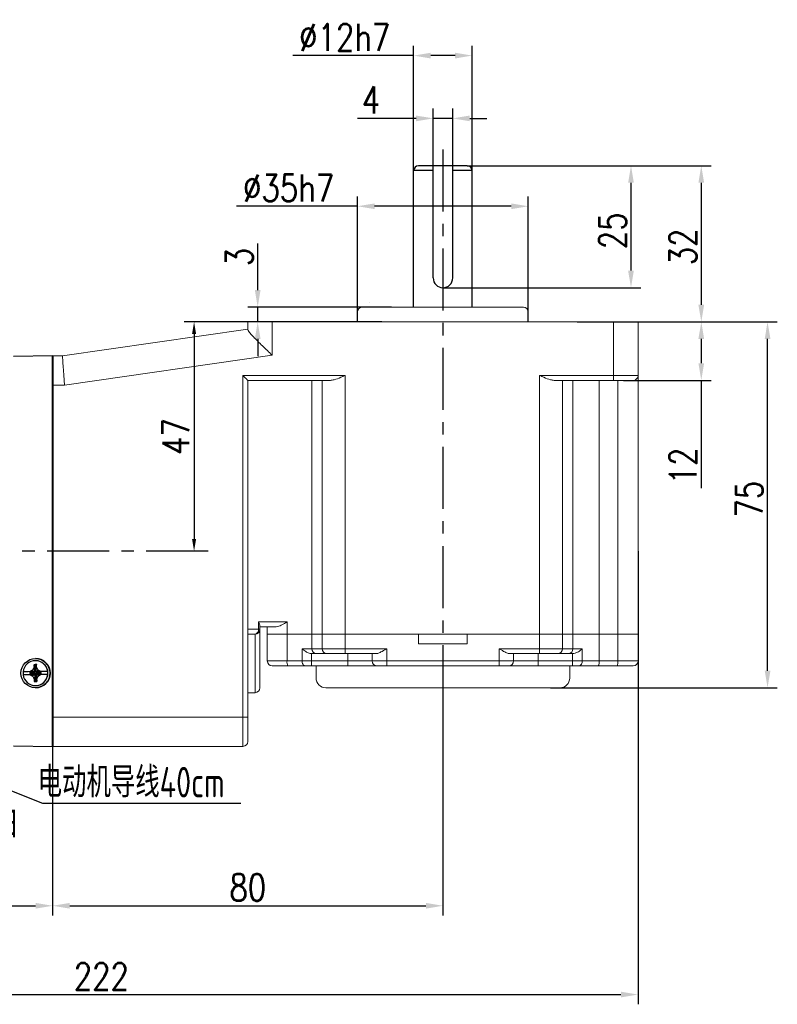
# Model space of a CAD drawing. Header units: inches. Extents: x -753 to 5070, y -3075 to 1581.
# Tile 146 of 178: x 2854 to 3009, y 1036 to 1238. Entities that reach past the tile are written whole.
import ezdxf

# ---------------------------------------------------------------- set-up
doc = ezdxf.new("R2010")
doc.units = ezdxf.units.IN
doc.header["$LTSCALE"] = 10
doc.header["$MEASUREMENT"] = 0
doc.linetypes.add('CENTER', pattern=[10.16, 6.35, -1.27, 1.27, -1.27])
for name, color, linetype in [('1轮廓实线层', 7, 'Continuous'), ('3中心线层', 1, 'CENTER'), ('6文字层', 3, 'Continuous'), ('7标注层', 4, 'Continuous')]:
    doc.layers.add(name, color=color, linetype=linetype)
doc.layers.add('图层2', color=4, linetype='Continuous', lineweight=40)
doc.styles.add('PC_TEXTSTYLE', font='isocp.shx', dxfattribs={"width": 0.8, "bigfont": 'HZFS.SHX'})
doc.styles.add('TH_GBDIM', font='romans.shx', dxfattribs={"width": 0.8, "bigfont": 'gbcbig.shx'})
doc.dimstyles.new('TH_GBDIM', dxfattribs={"dimtxt": 3.5, "dimasz": 2.5, "dimexe": 2, "dimexo": 0, "dimgap": 1, "dimtad": 1, "dimdec": 4, "dimdsep": 46, "dimtxsty": 'TH_GBDIM', "dimcen": 0.09, "dimclrd": 4, "dimclre": 4, "dimclrt": 3, "dimadec": 0, "dimazin": 0, "dimtfac": 1, "dimtdec": 4, "dimtmove": 0, "dimatfit": 3, "dimfxl": 1, "dimtzin": 0, "dimarcsym": 0})

# ---------------------------------------------------------------- blocks, each defined once
blk = doc.blocks.new('*D154')
at = {"layer": '7标注层', "color": 4, "lineweight": -2, "transparency": 16777216}
for p, q in [((2940.8, 1100.69), (2940.8, 1054.02)), ((2860.8, 1088.69), (2860.8, 1054.02)), ((2864.3, 1056.02), (2937.3, 1056.02))]:
    blk.add_line(p, q, dxfattribs=at)
at = {"layer": '7标注层', "color": 4, "transparency": 16777216}
for points in [[(2864.3, 1056.6), (2864.3, 1055.43), (2860.8, 1056.02)], [(2937.3, 1056.6), (2937.3, 1055.43), (2940.8, 1056.02)]]:
    blk.add_solid(points, dxfattribs=at)
at = {"layer": 'Defpoints', "color": 0, "transparency": 16777216}
for p in [(2940.8, 1100.69), (2860.8, 1088.69), (2940.8, 1056.02)]:
    blk.add_point(p, dxfattribs=at)
at = {"layer": '7标注层', "color": 3, "transparency": 16777216, "insert": (2900.8, 1059.77), "char_height": 5.5, "attachment_point": 5, "style": 'TH_GBDIM'}
blk.add_mtext('80', dxfattribs=at)
blk = doc.blocks.new('*D155')
at = {"layer": '7标注层', "color": 4, "lineweight": -2, "transparency": 16777216}
for p, q in [((2900.8, 1175.69), (2887.79, 1175.69)), ((2889.79, 1173.19), (2889.79, 1131.19)), ((2892.33, 1128.69), (2887.79, 1128.69))]:
    blk.add_line(p, q, dxfattribs=at)
at = {"layer": '7标注层', "color": 4, "transparency": 16777216}
for points in [[(2889.37, 1173.19), (2890.21, 1173.19), (2889.79, 1175.69)], [(2889.37, 1131.19), (2890.21, 1131.19), (2889.79, 1128.69)]]:
    blk.add_solid(points, dxfattribs=at)
at = {"layer": 'Defpoints', "color": 0, "transparency": 16777216}
for p in [(2900.8, 1175.69), (2889.79, 1128.69), (2892.33, 1128.69)]:
    blk.add_point(p, dxfattribs=at)
at = {"layer": '7标注层', "color": 3, "transparency": 16777216, "insert": (2886.04, 1152.19), "char_height": 5.5, "attachment_point": 5, "rotation": 90, "style": 'TH_GBDIM'}
blk.add_mtext('{47}{}{}', dxfattribs=at)
blk = doc.blocks.new('*D156')
at = {"layer": '7标注层', "color": 4, "lineweight": -2, "transparency": 16777216}
for p, q in [((2980.8, 1175.69), (2995.76, 1175.69)), ((2993.76, 1172.19), (2993.76, 1167.19)), ((2977.8, 1163.69), (2995.76, 1163.69)), ((2993.76, 1163.69), (2993.76, 1141.6))]:
    blk.add_line(p, q, dxfattribs=at)
at = {"layer": '7标注层', "color": 4, "transparency": 16777216}
for points in [[(2993.17, 1172.19), (2994.34, 1172.19), (2993.76, 1175.69)], [(2993.17, 1167.19), (2994.34, 1167.19), (2993.76, 1163.69)]]:
    blk.add_solid(points, dxfattribs=at)
at = {"layer": 'Defpoints', "color": 0, "transparency": 16777216}
for p in [(2980.8, 1175.69), (2977.8, 1163.69), (2993.76, 1163.69)]:
    blk.add_point(p, dxfattribs=at)
at = {"layer": '7标注层', "color": 3, "transparency": 16777216, "insert": (2990.01, 1146.16), "char_height": 5.5, "attachment_point": 5, "rotation": 90, "style": 'TH_GBDIM'}
blk.add_mtext('{12}{}{}', dxfattribs=at)
blk = doc.blocks.new('*D157')
at = {"layer": '7标注层', "color": 4, "lineweight": -2, "transparency": 16777216}
for p, q in [((2980.8, 1175.69), (3009.34, 1175.69)), ((3007.34, 1104.19), (3007.34, 1172.19)), ((2962.84, 1100.69), (3009.34, 1100.69))]:
    blk.add_line(p, q, dxfattribs=at)
at = {"layer": '7标注层', "color": 4, "transparency": 16777216}
for points in [[(3006.76, 1172.19), (3007.93, 1172.19), (3007.34, 1175.69)], [(3006.76, 1104.19), (3007.93, 1104.19), (3007.34, 1100.69)]]:
    blk.add_solid(points, dxfattribs=at)
at = {"layer": 'Defpoints', "color": 0, "transparency": 16777216}
for p in [(2980.8, 1175.69), (3007.34, 1175.69), (2962.84, 1100.69)]:
    blk.add_point(p, dxfattribs=at)
at = {"layer": '7标注层', "color": 3, "transparency": 16777216, "insert": (3003.59, 1139.35), "char_height": 5.5, "attachment_point": 5, "rotation": 90, "style": 'TH_GBDIM'}
blk.add_mtext('{75}{}{}', dxfattribs=at)
blk = doc.blocks.new('*D158')
at = {"layer": '7标注层', "color": 4, "lineweight": -2, "transparency": 16777216}
for p, q in [((2902.83, 1182.19), (2902.83, 1191.75)), ((2930.26, 1178.69), (2900.83, 1178.69)), ((2902.83, 1175.69), (2902.83, 1178.69)), ((2928.3, 1175.69), (2900.83, 1175.69)), ((2902.83, 1172.19), (2902.83, 1168.69))]:
    blk.add_line(p, q, dxfattribs=at)
at = {"layer": '7标注层', "color": 4, "transparency": 16777216}
for points in [[(2902.25, 1182.19), (2903.41, 1182.19), (2902.83, 1178.69)], [(2902.25, 1172.19), (2903.41, 1172.19), (2902.83, 1175.69)]]:
    blk.add_solid(points, dxfattribs=at)
at = {"layer": 'Defpoints', "color": 0, "transparency": 16777216}
for p in [(2902.83, 1178.69), (2930.26, 1178.69), (2928.3, 1175.69)]:
    blk.add_point(p, dxfattribs=at)
at = {"layer": '7标注层', "color": 3, "transparency": 16777216, "insert": (2899.08, 1188.96), "char_height": 5.5, "attachment_point": 5, "rotation": 90, "style": 'TH_GBDIM'}
blk.add_mtext('{3}{}{}', dxfattribs=at)
blk = doc.blocks.new('*D159')
at = {"layer": '7标注层', "color": 4, "lineweight": -2, "transparency": 16777216}
for p, q in [((2945.8, 1207.69), (2981.35, 1207.69)), ((2979.35, 1204.19), (2979.35, 1186.19)), ((2940.8, 1182.69), (2981.35, 1182.69))]:
    blk.add_line(p, q, dxfattribs=at)
at = {"layer": '7标注层', "color": 4, "transparency": 16777216}
for points in [[(2978.76, 1204.19), (2979.93, 1204.19), (2979.35, 1207.69)], [(2978.76, 1186.19), (2979.93, 1186.19), (2979.35, 1182.69)]]:
    blk.add_solid(points, dxfattribs=at)
at = {"layer": 'Defpoints', "color": 0, "transparency": 16777216}
for p in [(2945.8, 1207.69), (2940.8, 1182.69), (2979.35, 1182.69)]:
    blk.add_point(p, dxfattribs=at)
at = {"layer": '7标注层', "color": 3, "transparency": 16777216, "insert": (2975.6, 1194.36), "char_height": 5.5, "attachment_point": 5, "rotation": 90, "style": 'TH_GBDIM'}
blk.add_mtext('{25}{}{}', dxfattribs=at)
blk = doc.blocks.new('*D160')
at = {"layer": '7标注层', "color": 4, "lineweight": -2, "transparency": 16777216}
for p, q in [((2950.48, 1207.69), (2995.76, 1207.69)), ((2993.76, 1204.19), (2993.76, 1179.19)), ((2968.34, 1175.69), (2995.76, 1175.69))]:
    blk.add_line(p, q, dxfattribs=at)
at = {"layer": '7标注层', "color": 4, "transparency": 16777216}
for points in [[(2993.17, 1204.19), (2994.34, 1204.19), (2993.76, 1207.69)], [(2993.17, 1179.19), (2994.34, 1179.19), (2993.76, 1175.69)]]:
    blk.add_solid(points, dxfattribs=at)
at = {"layer": 'Defpoints', "color": 0, "transparency": 16777216}
for p in [(2950.48, 1207.69), (2968.34, 1175.69), (2993.76, 1175.69)]:
    blk.add_point(p, dxfattribs=at)
at = {"layer": '7标注层', "color": 3, "transparency": 16777216, "insert": (2990.01, 1191.05), "char_height": 5.5, "attachment_point": 5, "rotation": 90, "style": 'TH_GBDIM'}
blk.add_mtext('{32}{}{}', dxfattribs=at)
blk = doc.blocks.new('*D161')
at = {"layer": '7标注层', "color": 4, "lineweight": -2, "transparency": 16777216}
for p, q in [((2938.8, 1204.69), (2938.8, 1219.39)), ((2942.8, 1204.69), (2942.8, 1219.39)), ((2935.3, 1217.39), (2923.27, 1217.39)), ((2942.8, 1217.39), (2938.8, 1217.39)), ((2946.3, 1217.39), (2949.8, 1217.39))]:
    blk.add_line(p, q, dxfattribs=at)
at = {"layer": '7标注层', "color": 4, "transparency": 16777216}
for points in [[(2935.3, 1217.97), (2935.3, 1216.8), (2938.8, 1217.39)], [(2946.3, 1217.97), (2946.3, 1216.8), (2942.8, 1217.39)]]:
    blk.add_solid(points, dxfattribs=at)
at = {"layer": 'Defpoints', "color": 0, "transparency": 16777216}
for p in [(2942.8, 1217.39), (2938.8, 1204.69), (2942.8, 1204.69)]:
    blk.add_point(p, dxfattribs=at)
at = {"layer": '7标注层', "color": 3, "transparency": 16777216, "insert": (2926.05, 1221.14), "char_height": 5.5, "attachment_point": 5, "style": 'TH_GBDIM'}
blk.add_mtext('{4}{}{}', dxfattribs=at)
blk = doc.blocks.new('*D162')
at = {"layer": '7标注层', "color": 4, "lineweight": -2, "transparency": 16777216}
for p, q in [((2980.8, 1128.69), (2980.8, 1035.82)), ((2758.8, 1123.27), (2758.8, 1035.82)), ((2762.3, 1037.82), (2977.3, 1037.82))]:
    blk.add_line(p, q, dxfattribs=at)
at = {"layer": '7标注层', "color": 4, "transparency": 16777216}
for points in [[(2762.3, 1038.4), (2762.3, 1037.24), (2758.8, 1037.82)], [(2977.3, 1038.4), (2977.3, 1037.24), (2980.8, 1037.82)]]:
    blk.add_solid(points, dxfattribs=at)
at = {"layer": 'Defpoints', "color": 0, "transparency": 16777216}
for p in [(2980.8, 1128.69), (2758.8, 1123.27), (2980.8, 1037.82)]:
    blk.add_point(p, dxfattribs=at)
at = {"layer": '7标注层', "color": 3, "transparency": 16777216, "insert": (2870.78, 1041.57), "char_height": 5.5, "attachment_point": 5, "style": 'TH_GBDIM'}
blk.add_mtext('222', dxfattribs=at)
blk = doc.blocks.new('*D202')
at = {"layer": '7标注层', "color": 4, "lineweight": -2, "transparency": 16777216}
for p, q in [((2923.3, 1175.69), (2923.3, 1201.38)), ((2958.3, 1175.69), (2958.3, 1201.38)), ((2923.3, 1199.38), (2898.52, 1199.38)), ((2954.8, 1199.38), (2926.8, 1199.38))]:
    blk.add_line(p, q, dxfattribs=at)
at = {"layer": '7标注层', "color": 4, "transparency": 16777216}
for points in [[(2926.8, 1199.96), (2926.8, 1198.79), (2923.3, 1199.38)], [(2954.8, 1199.96), (2954.8, 1198.79), (2958.3, 1199.38)]]:
    blk.add_solid(points, dxfattribs=at)
at = {"layer": 'Defpoints', "color": 0, "transparency": 16777216}
for p in [(2958.3, 1199.38), (2923.3, 1175.69), (2958.3, 1175.69)]:
    blk.add_point(p, dxfattribs=at)
at = {"layer": '7标注层', "color": 3, "transparency": 16777216, "insert": (2909.16, 1203.13), "char_height": 5.5, "attachment_point": 5, "style": 'TH_GBDIM'}
blk.add_mtext('\\A1;%%c35h7', dxfattribs=at)
blk = doc.blocks.new('*D203')
at = {"layer": '7标注层', "color": 4, "lineweight": -2, "transparency": 16777216}
for p, q in [((2934.8, 1205.53), (2934.8, 1232.26)), ((2946.8, 1204.95), (2946.8, 1232.26)), ((2934.8, 1230.26), (2910.02, 1230.26)), ((2943.3, 1230.26), (2938.3, 1230.26))]:
    blk.add_line(p, q, dxfattribs=at)
at = {"layer": '7标注层', "color": 4, "transparency": 16777216}
for points in [[(2938.3, 1230.84), (2938.3, 1229.67), (2934.8, 1230.26)], [(2943.3, 1230.84), (2943.3, 1229.67), (2946.8, 1230.26)]]:
    blk.add_solid(points, dxfattribs=at)
at = {"layer": 'Defpoints', "color": 0, "transparency": 16777216}
for p in [(2946.8, 1230.26), (2934.8, 1205.53), (2946.8, 1204.95)]:
    blk.add_point(p, dxfattribs=at)
at = {"layer": '7标注层', "color": 3, "transparency": 16777216, "insert": (2920.66, 1234.01), "char_height": 5.5, "attachment_point": 5, "style": 'TH_GBDIM'}
blk.add_mtext('\\A1;%%c12h7', dxfattribs=at)
blk = doc.blocks.new('*D225')
at = {"layer": '7标注层', "color": 4, "lineweight": -2, "transparency": 16777216}
for p, q in [((2860.8, 1168.69), (2860.8, 1054.02)), ((2758.8, 1138.17), (2758.8, 1054.02)), ((2762.3, 1056.02), (2857.3, 1056.02))]:
    blk.add_line(p, q, dxfattribs=at)
at = {"layer": '7标注层', "color": 4, "transparency": 16777216}
for points in [[(2762.3, 1056.6), (2762.3, 1055.43), (2758.8, 1056.02)], [(2857.3, 1056.6), (2857.3, 1055.43), (2860.8, 1056.02)]]:
    blk.add_solid(points, dxfattribs=at)
at = {"layer": 'Defpoints', "color": 0, "transparency": 16777216}
for p in [(2860.8, 1168.69), (2758.8, 1138.17), (2860.8, 1056.02)]:
    blk.add_point(p, dxfattribs=at)
at = {"layer": '7标注层', "color": 3, "transparency": 16777216, "insert": (2809.8, 1059.77), "char_height": 5.5, "attachment_point": 5, "style": 'TH_GBDIM'}
blk.add_mtext('102', dxfattribs=at)

msp = doc.modelspace()

# ---------------------------------------------------------------- linework, layer by layer
at = {"color": 4}
msp.add_line((2858.707, 1077.036), (2899.359, 1077.036), dxfattribs=at)
at = {"layer": '1轮廓实线层'}
for p, q in [((2945.797, 1207.691), (2935.797, 1207.691)), ((2938.797, 1184.691), (2938.797, 1207.691)), ((2942.797, 1184.691), (2942.797, 1207.691)), ((2934.797, 1178.691), (2934.797, 1206.691)), ((2938.797, 1206.691), (2934.797, 1206.691)), ((2946.797, 1206.691), (2942.797, 1206.691)), ((2946.797, 1178.691), (2946.797, 1206.691)), ((2860.797, 1168.691), (2852.797, 1168.608)), ((2860.797, 1088.691), (2860.797, 1168.691)), ((2857.288, 1106.241), (2857.273, 1106.241)), ((2857.297, 1106.691), (2857.292, 1106.691)), ((2857.297, 1106.691), (2857.297, 1106.691)), ((2854.74, 1103.983), (2854.745, 1103.983)), ((2856.705, 1104.003), (2854.745, 1103.983)), ((2856.904, 1103.789), (2856.128, 1103.889)), ((2856.128, 1103.889), (2856.13, 1103.698)), ((2857.219, 1104.174), (2857.283, 1104.175)), ((2857.221, 1104.283), (2857.244, 1105.435)), ((2857.668, 1103.86), (2857.669, 1103.797)), ((2857.813, 1103.846), (2858.424, 1103.785)), ((2859.804, 1104.036), (2857.849, 1104.015)), ((2859.804, 1104.036), (2859.799, 1104.036)), ((2856.905, 1103.725), (2856.13, 1103.698)), ((2856.905, 1103.725), (2856.904, 1103.789)), ((2857.354, 1103.411), (2857.291, 1103.41)), ((2857.349, 1103.281), (2857.295, 1101.966)), ((2858.426, 1103.594), (2858.424, 1103.785)), ((2859.806, 1103.398), (2859.811, 1103.398)), ((2857.273, 1101.141), (2857.288, 1101.141)), ((2857.292, 1100.691), (2857.297, 1100.691)), ((2852.797, 1088.774), (2860.797, 1088.691))]:
    msp.add_line(p, q, dxfattribs=at)
at = {"layer": '1轮廓实线层', "color": 7, "linetype": 'Continuous', "lineweight": 15}
for p, q in [((2924.297, 1178.691), (2957.297, 1178.691)), ((2923.297, 1177.691), (2923.297, 1175.691)), ((2958.297, 1175.691), (2958.297, 1177.691)), ((2900.797, 1174.106), (2900.797, 1175.691)), ((2900.797, 1175.691), (2905.797, 1175.691)), ((2905.797, 1175.691), (2905.797, 1168.852)), ((2905.797, 1175.691), (2975.797, 1175.691)), ((2975.797, 1164.691), (2975.797, 1175.691)), ((2975.797, 1175.691), (2980.797, 1175.691)), ((2980.797, 1175.691), (2980.797, 1164.691)), ((2862.797, 1168.691), (2900.797, 1174.191)), ((2860.797, 1168.691), (2862.797, 1168.691)), ((2905.797, 1168.852), (2863.229, 1162.691)), ((2899.797, 1164.691), (2920.727, 1164.691)), ((2899.797, 1094.691), (2899.797, 1164.691)), ((2920.727, 1164.691), (2920.727, 1111.691)), ((2960.618, 1164.691), (2975.797, 1164.691)), ((2960.618, 1111.691), (2960.618, 1164.691)), ((2975.797, 1164.691), (2980.797, 1164.691)), ((2975.797, 1164.691), (2975.797, 1163.691)), ((2980.797, 1164.691), (2980.797, 1111.691)), ((2863.229, 1162.691), (2860.797, 1162.691)), ((2917.727, 1163.691), (2900.797, 1163.691)), ((2900.797, 1163.691), (2900.797, 1094.691)), ((2913.921, 1163.691), (2913.921, 1111.691)), ((2916.028, 1111.691), (2916.028, 1163.691)), ((2975.797, 1163.691), (2963.618, 1163.691)), ((2965.316, 1163.691), (2965.316, 1111.691)), ((2967.453, 1163.691), (2967.453, 1111.691)), ((2972.815, 1163.691), (2972.815, 1111.691)), ((2979.797, 1163.691), (2975.797, 1163.691)), ((2976.665, 1111.691), (2976.665, 1163.691)), ((2902.975, 1112.691), (2902.975, 1114.191)), ((2902.975, 1114.191), (2908.848, 1114.191)), ((2908.848, 1114.191), (2908.848, 1111.691)), ((2900.797, 1112.691), (2902.975, 1112.691)), ((2903.297, 1112.691), (2902.975, 1112.691)), ((2903.297, 1113.422), (2903.297, 1112.691)), ((2906.601, 1113.191), (2903.297, 1113.191)), ((2903.297, 1112.691), (2903.297, 1100.691)), ((2904.797, 1111.691), (2904.797, 1113.191)), ((2902.297, 1111.691), (2900.797, 1111.691)), ((2902.297, 1099.691), (2902.297, 1111.691)), ((2904.797, 1106.191), (2904.797, 1111.691)), ((2904.797, 1111.691), (2908.848, 1111.691)), ((2908.848, 1111.691), (2908.848, 1106.191)), ((2908.848, 1111.691), (2913.921, 1111.691)), ((2913.921, 1111.691), (2913.921, 1108.691)), ((2913.921, 1111.691), (2916.028, 1111.691)), ((2916.028, 1108.691), (2916.028, 1111.691)), ((2916.028, 1111.691), (2920.727, 1111.691)), ((2920.727, 1111.691), (2920.727, 1108.691)), ((2920.727, 1111.691), (2935.797, 1111.691)), ((2920.727, 1111.691), (2960.618, 1111.691)), ((2935.797, 1109.691), (2935.797, 1111.691)), ((2945.797, 1111.691), (2945.797, 1109.691)), ((2945.797, 1111.691), (2960.618, 1111.691)), ((2960.618, 1108.691), (2960.618, 1111.691)), ((2960.618, 1111.691), (2965.316, 1111.691)), ((2965.316, 1111.691), (2965.316, 1108.691)), ((2965.316, 1111.691), (2967.453, 1111.691)), ((2967.453, 1111.691), (2967.453, 1108.691)), ((2967.453, 1111.691), (2972.815, 1111.691)), ((2972.815, 1111.691), (2972.815, 1106.191)), ((2972.815, 1111.691), (2976.665, 1111.691)), ((2976.665, 1106.191), (2976.665, 1111.691)), ((2976.665, 1111.691), (2980.797, 1111.691)), ((2980.797, 1111.691), (2980.797, 1106.191)), ((2911.93, 1108.691), (2913.921, 1108.691)), ((2911.93, 1106.191), (2911.93, 1108.691)), ((2913.921, 1108.691), (2916.028, 1108.691)), ((2916.028, 1108.691), (2920.727, 1108.691)), ((2920.727, 1108.691), (2929.297, 1108.691)), ((2920.727, 1107.691), (2920.727, 1108.691)), ((2929.297, 1108.691), (2929.297, 1106.191)), ((2935.797, 1109.691), (2945.797, 1109.691)), ((2952.297, 1108.691), (2960.618, 1108.691)), ((2952.297, 1106.191), (2952.297, 1108.691)), ((2960.618, 1108.691), (2965.316, 1108.691)), ((2960.618, 1108.691), (2960.618, 1107.691)), ((2965.316, 1108.691), (2967.453, 1108.691)), ((2967.453, 1108.691), (2969.368, 1108.691)), ((2969.368, 1108.691), (2969.368, 1106.191)), ((2904.797, 1106.191), (2908.848, 1106.191)), ((2908.848, 1106.191), (2911.93, 1106.191)), ((2911.93, 1106.191), (2913.867, 1106.191)), ((2913.921, 1107.691), (2913.867, 1107.692)), ((2913.867, 1107.692), (2913.867, 1106.191)), ((2913.867, 1106.191), (2921.297, 1106.191)), ((2913.867, 1106.191), (2913.867, 1105.191)), ((2914.86, 1107.691), (2913.921, 1107.691)), ((2916.968, 1107.691), (2914.86, 1107.691)), ((2920.727, 1107.691), (2916.968, 1107.691)), ((2927.061, 1107.691), (2920.727, 1107.691)), ((2921.297, 1107.691), (2921.297, 1106.191)), ((2921.297, 1106.191), (2926.297, 1106.191)), ((2921.297, 1106.191), (2921.297, 1105.191)), ((2926.297, 1106.191), (2926.297, 1107.691)), ((2926.297, 1106.191), (2929.297, 1106.191)), ((2929.297, 1106.191), (2952.297, 1106.191)), ((2929.297, 1106.191), (2929.297, 1105.191)), ((2952.297, 1105.191), (2952.297, 1106.191)), ((2952.297, 1106.191), (2955.297, 1106.191)), ((2960.618, 1107.691), (2954.533, 1107.691)), ((2955.297, 1107.691), (2955.297, 1106.191)), ((2955.297, 1106.191), (2960.297, 1106.191)), ((2960.297, 1107.691), (2960.297, 1106.191)), ((2960.297, 1105.191), (2960.297, 1106.191)), ((2960.297, 1106.191), (2967.37, 1106.191)), ((2964.377, 1107.691), (2960.618, 1107.691)), ((2966.513, 1107.691), (2964.377, 1107.691)), ((2967.389, 1107.691), (2966.513, 1107.691)), ((2967.37, 1106.191), (2967.37, 1107.691)), ((2967.37, 1106.191), (2969.368, 1106.191)), ((2967.37, 1105.191), (2967.37, 1106.191)), ((2969.368, 1106.191), (2972.815, 1106.191)), ((2972.815, 1106.191), (2976.665, 1106.191)), ((2976.665, 1106.191), (2980.797, 1106.191)), ((2909.037, 1105.191), (2905.797, 1105.191)), ((2912.576, 1105.191), (2909.037, 1105.191)), ((2913.867, 1105.191), (2912.576, 1105.191)), ((2921.297, 1105.191), (2913.867, 1105.191)), ((2914.797, 1105.191), (2914.797, 1102.691)), ((2927.297, 1105.191), (2921.297, 1105.191)), ((2929.297, 1105.191), (2927.297, 1105.191)), ((2952.297, 1105.191), (2929.297, 1105.191)), ((2954.297, 1105.191), (2952.297, 1105.191)), ((2960.297, 1105.191), (2954.297, 1105.191)), ((2967.37, 1105.191), (2960.297, 1105.191)), ((2966.797, 1102.691), (2966.797, 1105.191)), ((2968.702, 1105.191), (2967.37, 1105.191)), ((2972.642, 1105.191), (2968.702, 1105.191)), ((2976.491, 1105.191), (2972.642, 1105.191)), ((2979.797, 1105.191), (2976.491, 1105.191)), ((2964.797, 1100.691), (2916.797, 1100.691)), ((2902.297, 1099.691), (2900.797, 1099.691)), ((2860.797, 1094.691), (2899.797, 1094.691)), ((2899.797, 1088.691), (2899.797, 1094.691)), ((2899.797, 1094.691), (2900.797, 1094.691)), ((2900.797, 1094.691), (2900.797, 1089.691)), ((2899.797, 1088.691), (2860.797, 1088.691))]:
    msp.add_line(p, q, dxfattribs=at)
at = {"layer": '1轮廓实线层', "color": 115, "linetype": 'Continuous', "lineweight": 15}
msp.add_line((2925.801, 1179.691), (2925.797, 1179.691), dxfattribs=at)
at = {"layer": '1轮廓实线层', "color": 7, "linetype": 'Continuous', "lineweight": 15, "flags": 128}
for points in [[(2862.797, 1168.691), (2862.803, 1168.599), (2862.823, 1168.329), (2862.855, 1167.887), (2862.898, 1167.287), (2862.951, 1166.547), (2863.013, 1165.691), (2863.081, 1164.743), (2863.154, 1163.733), (2863.229, 1162.691)], [(2900.797, 1163.691), (2900.778, 1163.71), (2900.721, 1163.767), (2900.628, 1163.859), (2900.504, 1163.984), (2900.352, 1164.135), (2900.18, 1164.308), (2899.992, 1164.496), (2899.797, 1164.691)], [(2911.93, 1106.191), (2911.943, 1105.996), (2911.979, 1105.808), (2912.039, 1105.635), (2912.119, 1105.484), (2912.217, 1105.359), (2912.329, 1105.267), (2912.45, 1105.21), (2912.576, 1105.191)]]:
    msp.add_lwpolyline(points, dxfattribs=at)
at = {"layer": '1轮廓实线层'}
for centre, radius, start, end in [((2935.797, 1206.691), 1, 90, 180), ((2945.797, 1206.691), 1, 0, 90), ((2940.797, 1184.691), 2, 180, 0)]:
    msp.add_arc(centre, radius, start, end, dxfattribs=at)
at = {"layer": '1轮廓实线层', "color": 7, "linetype": 'Continuous', "lineweight": 15}
for centre, radius, start, end in [((2924.297, 1177.691), 1, 90, 180), ((2957.297, 1177.691), 1, 0, 90), ((2979.797, 1164.691), 1, 270, 0), ((2902.098, 1112.556), 0.888, 282.96715, 8.75181), ((2902.297, 1112.691), 1, 270, 0), ((2914.892, 1108.661), 0.971, 178.27456, 268.1638), ((2916.999, 1108.661), 0.971, 178.2746, 268.16376), ((2964.346, 1108.661), 0.971, 271.83621, 1.7254), ((2966.482, 1108.661), 0.971, 271.83631, 1.72552), ((2905.797, 1106.191), 1, 180, 270), ((2910.307, 1105.95), 1.479, 170.62172, 210.8799), ((2927.297, 1106.191), 1, 180, 270), ((2954.297, 1106.191), 1, 270, 0), ((2968.494, 1106.052), 0.886, 283.63506, 9.03328), ((2971.245, 1105.948), 1.589, 331.51786, 8.77971), ((2975.095, 1105.948), 1.589, 331.51849, 8.77908), ((2979.797, 1106.191), 1, 270, 0), ((2916.797, 1102.691), 2, 180, 270), ((2964.797, 1102.691), 2, 270, 0), ((2902.297, 1100.691), 1, 270, 0), ((2899.797, 1089.691), 1, 270, 0)]:
    msp.add_arc(centre, radius, start, end, dxfattribs=at)
at = {"layer": '1轮廓实线层'}
msp.add_ellipse((2857.292, 1103.691), major_axis=(0, 3), ratio=0.999946, dxfattribs=at)
for centre, major_axis, ratio, start_param, end_param in [((2857.273, 1103.691), (0, 2.55), 0.999946, 4.848106, 7.739043), ((2857.288, 1103.691), (0, 2.55), 0.999946, 3.1416735, 6.283168), ((2857.297, 1103.691), (0, 3), 0.999946, 4.7227782, 6.2831853), ((2857.278, 1103.691), (0, 2.55), 0.999946, 1.4558577, 1.7065134), ((2857.334, 1104.009), (6.742, 0.07), 0.0001079, 1.7445637, 1.9658335), ((2857.343, 1101.718), (6.292, 0.017), 0.5908806, 1.5390854, 1.5848652), ((2857.334, 1104.009), (6.742, 0.07), 0.0001079, 1.1965365, 1.418376), ((2857.278, 1103.691), (0, 2.55), 0.999946, 4.5974504, 4.848106), ((2857.273, 1103.691), (0, 2.55), 0.999946, 1.7065134, 4.5974504), ((2857.341, 1103.372), (-6.742, -0.07), 0.0001079, 4.8830184, 5.1074262), ((2857.296, 1105.888), (-6.11, -0.117), 0.6416902, 1.5112066, 1.5584499), ((2857.297, 1103.691), (0, 3), 0.999946, 3.1415754, 4.7227782), ((2857.341, 1103.372), (-6.742, -0.07), 0.0001079, 4.3381291, 4.5620636)]:
    msp.add_ellipse(centre, major_axis=major_axis, ratio=ratio, start_param=start_param, end_param=end_param, dxfattribs=at)
at = {"layer": '1轮廓实线层', "color": 7, "linetype": 'Continuous', "lineweight": 15}
for points, knots in [([(2905.797, 1168.852), (2905.793, 1168.855), (2905.463, 1169.173), (2904.793, 1169.818), (2903.802, 1170.777), (2902.924, 1171.639), (2902.184, 1172.384), (2901.525, 1173.076), (2900.938, 1173.741), (2900.844, 1173.984), (2900.797, 1174.106)], [0, 0, 0, 0, 0.0016274, 0.1435129, 0.2910808, 0.4426062, 0.5569336, 0.6742378, 0.8367196, 1, 1, 1, 1]), ([(2920.727, 1164.691), (2920.722, 1164.689), (2920.445, 1164.564), (2919.702, 1164.237), (2918.674, 1163.802), (2917.987, 1163.721), (2917.727, 1163.691)], [0, 0, 0, 0, 0.0041816, 0.2699415, 0.7228421, 1, 1, 1, 1]), ([(2963.618, 1163.691), (2963.357, 1163.721), (2962.671, 1163.802), (2961.643, 1164.237), (2960.9, 1164.564), (2960.622, 1164.689), (2960.618, 1164.691)], [0, 0, 0, 0, 0.2771575, 0.7300585, 0.9958189, 1, 1, 1, 1]), ([(2903.297, 1113.422), (2903.28, 1113.527), (2903.242, 1113.757), (2903.079, 1114.039), (2902.976, 1114.189), (2902.975, 1114.191)], [0, 0, 0, 0, 0.4522733, 0.9943778, 1, 1, 1, 1]), ([(2908.848, 1114.191), (2908.844, 1114.189), (2908.616, 1114.052), (2908.055, 1113.715), (2907.297, 1113.288), (2906.788, 1113.217), (2906.601, 1113.191)], [0, 0, 0, 0, 0.0039338, 0.2968827, 0.7420332, 1, 1, 1, 1]), ([(2913.867, 1107.692), (2913.698, 1107.715), (2913.265, 1107.774), (2912.586, 1108.142), (2912.152, 1108.49), (2911.932, 1108.689), (2911.93, 1108.691)], [0, 0, 0, 0, 0.2155191, 0.5542573, 0.9961242, 1, 1, 1, 1]), ([(2929.297, 1108.691), (2929.294, 1108.689), (2929.237, 1108.656), (2928.835, 1108.424), (2928.195, 1108.064), (2927.496, 1107.742), (2927.18, 1107.705), (2927.061, 1107.691)], [0, 0, 0, 0, 0.00400856, 0.07249537, 0.50897763, 0.81504259, 1, 1, 1, 1]), ([(2954.533, 1107.691), (2954.414, 1107.705), (2954.098, 1107.742), (2953.399, 1108.064), (2952.759, 1108.424), (2952.357, 1108.656), (2952.3, 1108.689), (2952.297, 1108.691)], [0, 0, 0, 0, 0.1849577, 0.4910232, 0.9275046, 0.9959923, 1, 1, 1, 1]), ([(2969.368, 1108.691), (2969.367, 1108.689), (2969.133, 1108.473), (2968.687, 1108.115), (2967.983, 1107.752), (2967.558, 1107.708), (2967.389, 1107.691)], [0, 0, 0, 0, 0.0037974, 0.4727625, 0.7897273, 1, 1, 1, 1])]:
    msp.add_open_spline(points, degree=3, knots=knots, dxfattribs=at)
at = {"layer": '1轮廓实线层'}
for points, degree in [([(2856.447, 1103.892), (2856.128, 1103.889)], 1), ([(2856.669, 1104.275), (2856.501, 1104.184), (2856.334, 1104.091), (2856.169, 1103.998)], 3), ([(2856.705, 1104.003), (2856.447, 1103.892)], 1), ([(2856.904, 1103.852), (2856.447, 1103.892)], 1), ([(2857.031, 1103.841), (2856.669, 1104.275)], 1), ([(2856.791, 1103.862), (2856.936, 1103.85)], 1), ([(2856.904, 1103.852), (2856.904, 1103.789)], 1), ([(2857.031, 1103.841), (2856.904, 1103.852)], 1), ([(2857.244, 1105.435), (2857.151, 1105.43), (2857.058, 1105.423), (2856.965, 1105.416)], 3), ([(2856.965, 1105.416), (2856.977, 1105.246), (2856.992, 1105.074), (2857.009, 1104.901)], 3), ([(2857.233, 1104.047), (2856.965, 1105.416)], 1), ([(2857.165, 1103.912), (2857.009, 1104.901)], 1), ([(2857.165, 1103.912), (2857.031, 1103.841)], 1), ([(2857.233, 1104.047), (2857.165, 1103.912)], 1), ([(2857.227, 1104.1), (2857.221, 1104.283)], 1), ([(2857.283, 1104.175), (2857.532, 1105.434)], 1), ([(2857.346, 1104.176), (2857.283, 1104.175)], 1), ([(2857.335, 1104.048), (2857.849, 1104.292)], 1), ([(2857.335, 1104.048), (2857.346, 1104.176)], 1), ([(2857.406, 1103.914), (2857.335, 1104.048)], 1), ([(2857.346, 1104.176), (2857.499, 1104.921)], 1), ([(2857.406, 1103.914), (2857.973, 1103.937)], 1), ([(2857.541, 1103.846), (2857.406, 1103.914)], 1), ([(2857.499, 1104.921), (2857.512, 1105.093), (2857.523, 1105.265), (2857.532, 1105.434)], 3), ([(2857.541, 1103.846), (2858.359, 1103.938)], 1), ([(2857.557, 1103.848), (2857.813, 1103.846)], 1), ([(2857.973, 1103.937), (2857.849, 1104.015)], 1), ([(2858.359, 1103.938), (2857.973, 1103.937)], 1), ([(2858.424, 1103.785), (2858.359, 1103.938)], 1), ([(2856.13, 1103.698), (2856.195, 1103.546)], 1), ([(2857.032, 1103.739), (2856.195, 1103.546)], 1), ([(2856.195, 1103.546), (2856.581, 1103.547)], 1), ([(2857.167, 1103.671), (2856.581, 1103.547)], 1), ([(2856.581, 1103.547), (2856.864, 1103.368)], 1), ([(2857.238, 1103.537), (2856.687, 1103.094)], 1), ([(2856.951, 1103.73), (2856.791, 1103.721)], 1), ([(2856.905, 1103.725), (2857.032, 1103.739)], 1), ([(2857.291, 1103.41), (2857.006, 1101.967)], 1), ([(2857.038, 1102.472), (2857.025, 1102.302), (2857.015, 1102.134), (2857.006, 1101.967)], 3), ([(2857.032, 1103.739), (2857.167, 1103.671)], 1), ([(2857.227, 1103.41), (2857.038, 1102.472)], 1), ([(2857.167, 1103.671), (2857.238, 1103.537)], 1), ([(2857.238, 1103.537), (2857.227, 1103.41)], 1), ([(2857.227, 1103.41), (2857.291, 1103.41)], 1), ([(2857.295, 1101.966), (2857.388, 1101.971), (2857.482, 1101.977), (2857.575, 1101.985)], 3), ([(2857.34, 1103.538), (2857.408, 1103.673)], 1), ([(2857.34, 1103.538), (2857.575, 1101.985)], 1), ([(2857.344, 1103.508), (2857.349, 1103.281)], 1), ([(2857.408, 1103.673), (2857.542, 1103.744)], 1), ([(2857.408, 1103.673), (2857.528, 1102.491)], 1), ([(2857.575, 1101.985), (2857.562, 1102.152), (2857.546, 1102.321), (2857.528, 1102.491)], 3), ([(2857.542, 1103.744), (2857.67, 1103.733)], 1), ([(2857.542, 1103.744), (2857.709, 1103.42)], 1), ([(2857.67, 1103.733), (2857.669, 1103.797)], 1), ([(2857.669, 1103.797), (2858.426, 1103.594)], 1), ([(2857.67, 1103.733), (2858.107, 1103.591)], 1), ([(2857.681, 1103.376), (2857.709, 1103.42)], 1), ([(2857.681, 1103.376), (2857.698, 1103.376), (2857.715, 1103.376), (2857.731, 1103.377)], 3), ([(2857.709, 1103.42), (2858.107, 1103.591)], 1), ([(2857.731, 1103.377), (2857.867, 1103.112)], 1), ([(2857.867, 1103.112), (2858.03, 1103.2), (2858.191, 1103.291), (2858.351, 1103.383)], 3), ([(2858.107, 1103.591), (2858.426, 1103.594)], 1)]:
    msp.add_open_spline(points, degree=degree, dxfattribs=at)
for points, knots in [([(2856.705, 1104.003), (2856.657, 1104.003), (2856.61, 1104.002), (2856.518, 1104.002), (2856.473, 1104.001), (2856.34, 1104), (2856.254, 1103.999), (2856.169, 1103.998)], [0, 0, 0, 0, 0.25, 0.25, 0.5, 0.5, 1, 1, 1, 1]), ([(2857.009, 1104.901), (2856.95, 1104.798), (2856.893, 1104.695), (2856.78, 1104.486), (2856.724, 1104.38), (2856.669, 1104.275)], [0, 0, 0, 0, 0.5, 0.5, 1, 1, 1, 1]), ([(2857.849, 1104.292), (2857.792, 1104.398), (2857.734, 1104.504), (2857.617, 1104.713), (2857.558, 1104.817), (2857.499, 1104.921)], [0, 0, 0, 0, 0.5, 0.5, 1, 1, 1, 1]), ([(2858.358, 1104.021), (2858.274, 1104.067), (2858.19, 1104.113), (2858.02, 1104.203), (2857.935, 1104.248), (2857.849, 1104.292)], [0, 0, 0, 0, 0.5, 0.5, 1, 1, 1, 1]), ([(2858.358, 1104.021), (2858.271, 1104.02), (2858.186, 1104.019), (2858.016, 1104.017), (2857.931, 1104.016), (2857.849, 1104.015)], [0, 0, 0, 0, 0.5, 0.5, 1, 1, 1, 1]), ([(2856.196, 1103.361), (2856.312, 1103.362), (2856.427, 1103.363), (2856.595, 1103.365), (2856.65, 1103.365), (2856.758, 1103.367), (2856.812, 1103.367), (2856.864, 1103.368)], [0, 0, 0, 0, 0.5, 0.5, 0.75, 0.75, 1, 1, 1, 1]), ([(2856.196, 1103.361), (2856.277, 1103.315), (2856.358, 1103.27), (2856.522, 1103.181), (2856.604, 1103.138), (2856.687, 1103.094)], [0, 0, 0, 0, 0.5, 0.5, 1, 1, 1, 1]), ([(2856.687, 1103.094), (2856.744, 1102.989), (2856.802, 1102.885), (2856.919, 1102.677), (2856.978, 1102.574), (2857.038, 1102.472)], [0, 0, 0, 0, 0.5, 0.5, 1, 1, 1, 1]), ([(2857.528, 1102.491), (2857.587, 1102.593), (2857.644, 1102.695), (2857.757, 1102.903), (2857.812, 1103.007), (2857.867, 1103.112)], [0, 0, 0, 0, 0.5, 0.5, 1, 1, 1, 1]), ([(2857.731, 1103.377), (2857.786, 1103.377), (2857.84, 1103.378), (2857.946, 1103.379), (2857.998, 1103.379), (2858.152, 1103.381), (2858.252, 1103.382), (2858.351, 1103.383)], [0, 0, 0, 0, 0.25, 0.25, 0.5, 0.5, 1, 1, 1, 1])]:
    msp.add_open_spline(points, degree=3, knots=knots, dxfattribs=at)
at = {"layer": '3中心线层', "ltscale": 0.2}
for p, q in [((2940.797, 1211.021), (2940.797, 1094.608)), ((2892.682, 1128.691), (2829.908, 1128.691))]:
    msp.add_line(p, q, dxfattribs=at)
at = {"layer": '7标注层'}
msp.add_lwpolyline([(2847.836, 1081.327), (2858.707, 1077.036)], dxfattribs=at)
at = {"layer": '图层2', "color": 0}
msp.add_line((2860.797, 1168.691), (2860.797, 1088.691), dxfattribs=at)

# ---------------------------------------------------------------- texts
at = {"layer": '6文字层', "color": 7, "char_height": 6.25, "attachment_point": 1, "style": 'PC_TEXTSTYLE'}
for s, insert, width in [('{\\C3;电动机导线40cm}', (2857.732, 1084.473), 51.52533), ('{\\C3;黑红白}', (2838.789, 1076.236), 37.44259)]:
    msp.add_mtext(s, dxfattribs=dict(at, insert=insert, width=width))

# ---------------------------------------------------------------- dimensions: what is measured, and where the dimension line sits
at = {"layer": '7标注层'}
for base, p1, p2, text, override, picture, middle in [((2946.797, 1230.257), (2934.797, 1205.529), (2946.797, 1204.949), '\\A1;%%c<>h7', {"dimtxt": 5.5, "dimasz": 3.5, "dimdec": 1, "dimadec": 1}, '*D203', (2920.659, 1230.257)), ((2942.797, 1217.385), (2938.797, 1204.689), (2942.797, 1204.689), '{<>}{}{}', {"dimtxt": 5.5, "dimasz": 3.5, "dimdec": 1, "dimadec": 1}, '*D161', (2926.053, 1217.385)), ((2958.297, 1199.377), (2923.297, 1175.691), (2958.297, 1175.691), '\\A1;%%c<>h7', {"dimtxt": 5.5, "dimasz": 3.5, "dimdec": 0}, '*D202', (2909.159, 1199.377))]:
    dim = msp.add_linear_dim(base=base, p1=p1, p2=p2, text=text, dimstyle='TH_GBDIM', override=override, dxfattribs=at)
    dim.commit()
    dim.dimension.update_dxf_attribs({"geometry": picture, "text_midpoint": middle, "dimtype": 160})
for base, p1, p2, picture, middle in [((2979.347, 1182.691), (2945.797, 1207.691), (2940.797, 1182.691), '*D159', (2979.347, 1194.355)), ((2993.755, 1175.691), (2950.485, 1207.691), (2968.34, 1175.691), '*D160', (2993.755, 1191.049)), ((2902.831, 1178.691), (2928.297, 1175.691), (2930.261, 1178.691), '*D158', (2902.831, 1188.964)), ((3007.342, 1175.691), (2962.842, 1100.691), (2980.797, 1175.691), '*D157', (3007.342, 1139.345)), ((2993.755, 1163.691), (2980.797, 1175.691), (2977.797, 1163.691), '*D156', (2993.755, 1146.157))]:
    dim = msp.add_linear_dim(base=base, p1=p1, p2=p2, angle=90, text='{<>}{}{}', dimstyle='TH_GBDIM', override={"dimtxt": 5.5, "dimasz": 3.5, "dimdec": 1, "dimadec": 1}, dxfattribs=at)
    dim.commit()
    dim.dimension.update_dxf_attribs({"geometry": picture, "text_midpoint": middle, "dimtype": 160})
dim = msp.add_linear_dim(base=(2889.79, 1128.691), p1=(2900.797, 1175.691), p2=(2892.325, 1128.691), angle=90, text='{<>}{}{}', dimstyle='TH_GBDIM', override={"dimtxt": 5.5, "dimasz": 2.5, "dimgap": 1, "dimtad": 1, "dimjust": 0, "dimdec": 0, "dimlfac": 1, "dimse1": 0, "dimse2": 0, "dimsd1": 0, "dimsd2": 0, "dimadec": 0}, dxfattribs=at)
dim.commit()
dim.dimension.update_dxf_attribs({"geometry": '*D155', "text_midpoint": (2886.04, 1152.191)})
for base, p1, p2, picture, middle in [((2860.797, 1056.017), (2758.797, 1138.168), (2860.797, 1168.691), '*D225', (2809.797, 1056.017)), ((2980.797, 1037.821), (2758.797, 1123.274), (2980.797, 1128.691), '*D162', (2870.779, 1037.821)), ((2940.797, 1056.017), (2860.797, 1088.691), (2940.797, 1100.691), '*D154', (2900.797, 1056.017))]:
    dim = msp.add_linear_dim(base=base, p1=p1, p2=p2, dimstyle='TH_GBDIM', override={"dimtxt": 5.5, "dimasz": 3.5, "dimdec": 1, "dimadec": 1}, dxfattribs=at)
    dim.commit()
    dim.dimension.update_dxf_attribs({"geometry": picture, "text_midpoint": middle, "dimtype": 160})

doc.saveas('drawing.dxf')
